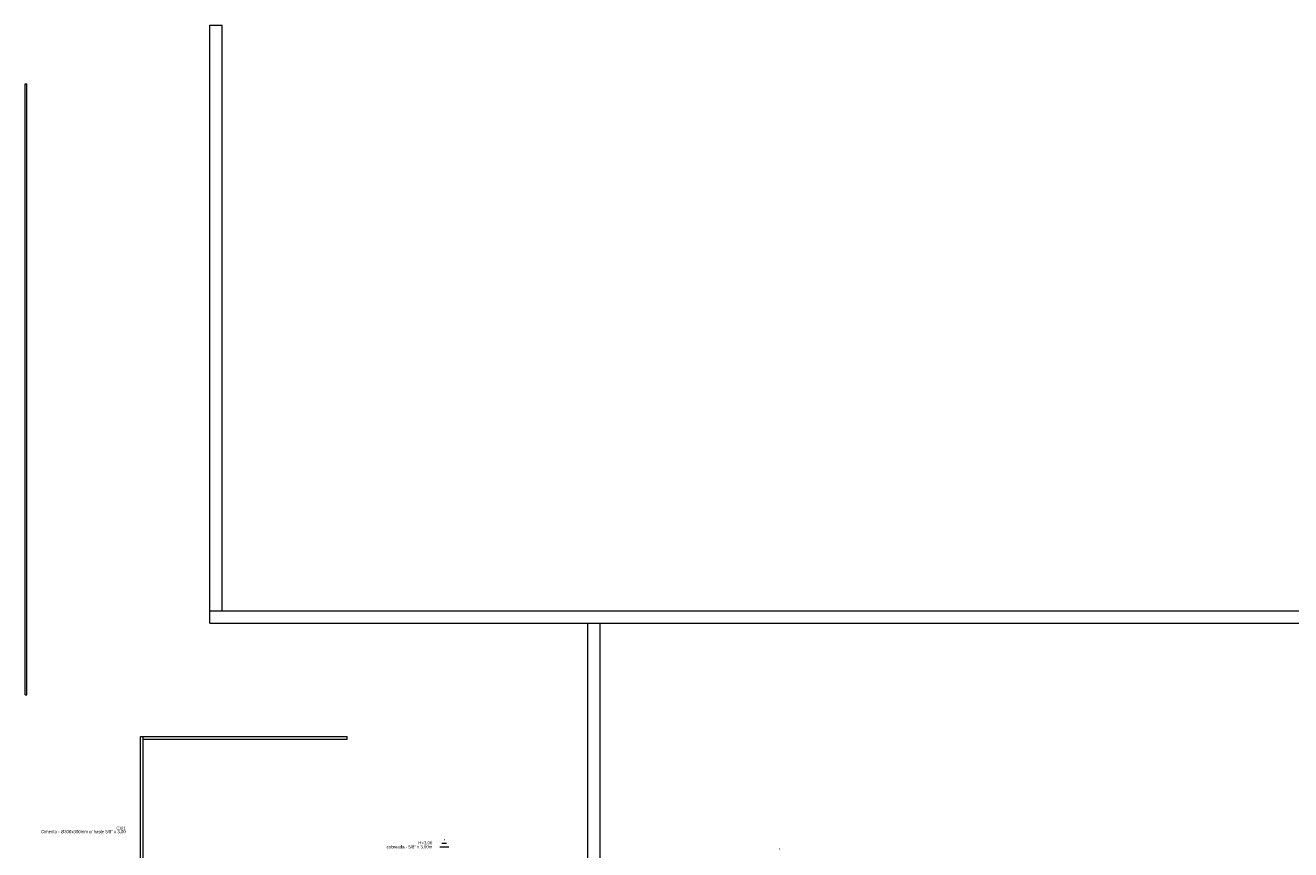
# Model space of a CAD drawing. Header units: millimetres. Extents: x 4477830 to 4478275, y -30323838 to -30323445.
# Tile 11 of 124: x 4477959 to 4478041, y -30323752 to -30323699. Entities that reach past the tile are written whole.
import ezdxf

# ---------------------------------------------------------------- set-up
doc = ezdxf.new("R2010")
doc.units = ezdxf.units.MM
doc.linetypes.add('NULL', pattern=[0])
for name, color, linetype, lineweight in [('IFC-Parede padrão-Contorno', 44, 'Continuous', 5), ('P-Simbol', 5, 'Continuous', 20), ('Textos', 7, 'Continuous', 9)]:
    doc.layers.add(name, color=color, linetype=linetype, lineweight=lineweight)
doc.styles.add('ARIAL', font='arial.ttf')

msp = doc.modelspace()

# ---------------------------------------------------------------- linework, layer by layer
at = {"layer": 'IFC-Parede padrão-Contorno', "color": 8, "lineweight": 5}
for p, q in [((4477971.097, -30323698.851), (4477971.545, -30323698.851)), ((4477971.097, -30323715.598), (4477971.097, -30323698.851)), ((4477971.545, -30323698.851), (4477971.897, -30323698.851)), ((4477971.897, -30323720.166), (4477971.897, -30323698.851)), ((4477959.119, -30323742.373), (4477959.119, -30323702.65)), ((4477959.119, -30323702.65), (4477959.219, -30323702.65)), ((4477959.219, -30323742.373), (4477959.219, -30323702.65)), ((4477971.097, -30323736.913), (4477971.097, -30323715.598)), ((4477971.897, -30323736.913), (4477971.897, -30323720.166)), ((4477971.097, -30323737.177), (4477971.097, -30323736.913)), ((4477971.097, -30323736.913), (4478031.248, -30323736.913)), ((4477971.097, -30323737.713), (4477971.097, -30323737.177)), ((4478031.248, -30323736.913), (4478060.76, -30323736.913)), ((4477971.097, -30323737.713), (4478000.61, -30323737.713)), ((4477995.666, -30323745.684), (4477995.666, -30323737.713)), ((4477996.466, -30323745.249), (4477996.466, -30323737.713)), ((4478000.61, -30323737.713), (4478060.76, -30323737.713)), ((4477959.119, -30323742.373), (4477959.219, -30323742.373)), ((4477966.597, -30323745.073), (4477966.777, -30323745.073)), ((4477966.597, -30323753.17), (4477966.597, -30323745.073)), ((4477966.777, -30323753.17), (4477966.777, -30323745.073)), ((4477966.777, -30323745.073), (4477980.027, -30323745.073)), ((4477966.777, -30323745.253), (4477980.027, -30323745.253)), ((4477980.027, -30323745.253), (4477980.027, -30323745.073)), ((4477996.466, -30323753.219), (4477996.466, -30323745.249)), ((4477995.666, -30323753.219), (4477995.666, -30323745.684))]:
    msp.add_line(p, q, dxfattribs=at)
at = {"layer": 'P-Simbol'}
for p, q in [((4477986.045, -30323752.247), (4477986.63, -30323752.247)), ((4477986.186, -30323752.004), (4477986.489, -30323752.004)), ((4477986.327, -30323751.76), (4477986.348, -30323751.76)), ((4478008.095, -30323752.368), (4478008.116, -30323752.368))]:
    msp.add_line(p, q, dxfattribs=at)

# ---------------------------------------------------------------- texts
at = {"layer": 'Textos', "linetype": 'NULL', "char_height": 0.2, "attachment_point": 9, "line_spacing_factor": 0.6, "style": 'ARIAL'}
for s, insert, width in [('Cimento - %%c300x300mm c/ haste 5/8" x 3,00', (4477965.64, -30323751.394), 11.00549), ('CXi1', (4477965.64, -30323751.134), 1.21128), ('cobreada - 5/8" x 3,00m', (4477985.559, -30323752.379), 5.9436), ('H=3,00', (4477985.559, -30323752.119), 1.81707)]:
    msp.add_mtext(s, dxfattribs=dict(at, insert=insert, width=width))

doc.saveas('drawing.dxf')
